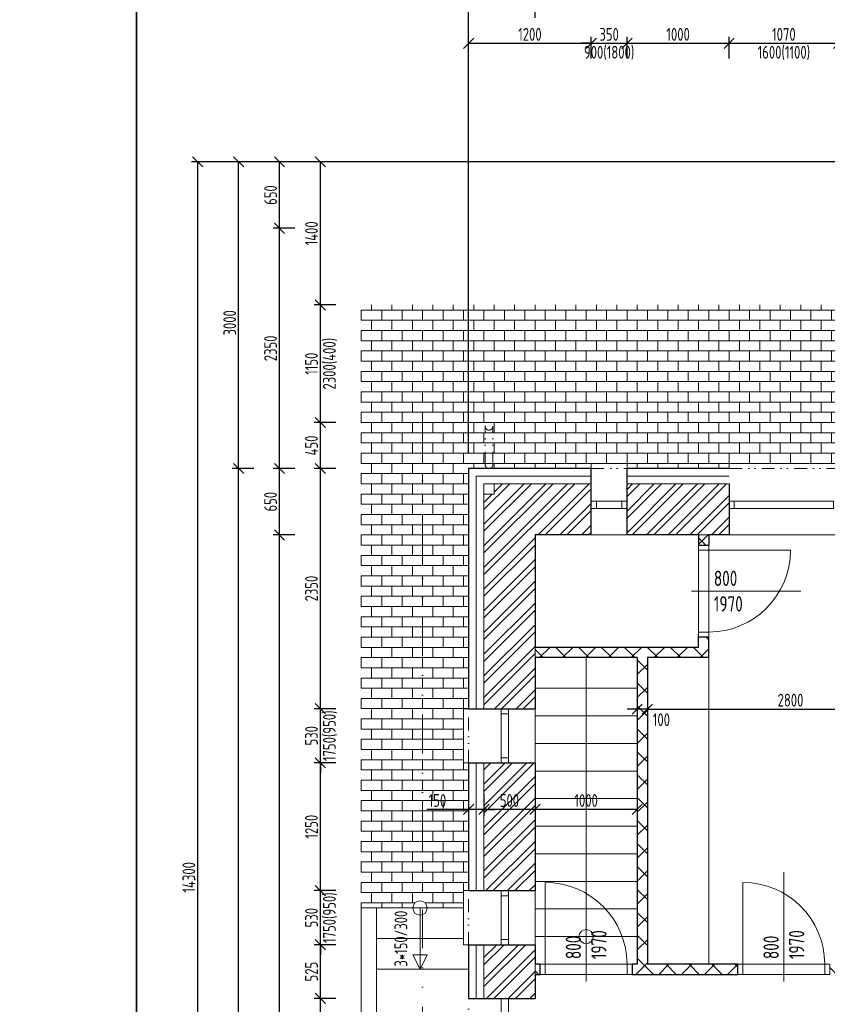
# Model space of a CAD drawing. Header units: millimetres. Extents: x -66400 to 220000, y -39950 to 48800.
# Tile 9 of 48: x -4542 to 3360, y 5908 to 15541. Entities that reach past the tile are written whole.
import ezdxf

# ---------------------------------------------------------------- set-up
doc = ezdxf.new("R2010")
doc.units = ezdxf.units.MM
doc.linetypes.add('DIVIDE', pattern=[31.75, 12.7, -6.35, 0, -6.35, 0, -6.35])
doc.layers.get('Defpoints').update_dxf_attribs({"color": 161})
for name, color, linetype, lineweight in [('A koty', 7, 'Continuous', 5), ('A nad', 7, 'DIVIDE', 9), ('A okná-dvere', 144, 'Continuous', 9), ('A schody', 6, 'Continuous', 9), ('A steny', 30, 'Continuous', 30), ('A tenkeciary', 8, 'Continuous', 9), ('A tepel.izolacia', 7, 'BATTING', 5)]:
    doc.layers.add(name, color=color, linetype=linetype, lineweight=lineweight)
doc.layers.add('A srafy', color=7, linetype='Continuous', lineweight=5, true_color=0x7a7a7a)
doc.styles.add('ISOCP', font='isocp.shx', dxfattribs={"width": 0.8})
doc.linetypes.add('BATTING', pattern='A,0.00254,-2.54,[134,ltypeshp.shx,S=2.54,R=0,X=-2.54,Y=0],-5.08,[134,ltypeshp.shx,S=2.54,R=180,X=2.54,Y=0],-2.54', length=10.16254)
doc.dimstyles.new('50', dxfattribs={"dimscale": 50, "dimtxt": 2.5, "dimasz": 2, "dimexe": 1.25, "dimexo": 3, "dimgap": 0.5, "dimtad": 1, "dimdec": 0, "dimrnd": 5, "dimtxsty": 'ISOCP', "dimblk": 'OBLIQUE', "dimcen": 1.4, "dimclrd": 256, "dimclre": 256, "dimclrt": 256, "dimadec": 0, "dimazin": 0, "dimtfac": 1, "dimtdec": 0, "dimtix": 1, "dimtmove": 2, "dimatfit": 0, "dimfxl": 0, "dimarcsym": 0})
pattern_1 = [(45, (0, 0), (-106.066, 106.066), []), (45, (70.71, 0), (-106.066, 106.066), [])]

# ---------------------------------------------------------------- blocks, each defined once
blk = doc.blocks.new('_Oblique')
at = {"color": 0, "linetype": 'ByBlock', "lineweight": -2}
blk.add_line((-0.5, -0.5), (0.5, 0.5), dxfattribs=at)
blk = doc.blocks.new('*D268')
at = {"layer": 'A koty', "lineweight": -2, "transparency": 16777216}
for p, q in [((-1450, 5965), (-1662.5, 5965)), ((-1600, 5035), (-1600, 5965)), ((-1450, 5035), (-1662.5, 5035))]:
    blk.add_line(p, q, dxfattribs=at)
at = {"layer": 'Defpoints', "color": 0, "transparency": 16777216}
for p in [(-1600, 5965), (-150, 5965), (-150, 5035)]:
    blk.add_point(p, dxfattribs=at)
at = {"layer": 'A koty', "lineweight": -2, "transparency": 16777216, "xscale": 100, "yscale": 100, "zscale": 100}
for p, rotation in [((-1600, 5965), 90), ((-1600, 5035), 270)]:
    blk.add_blockref('_Oblique', p, dxfattribs=dict(at, rotation=rotation))
at = {"layer": 'A koty', "transparency": 16777216, "char_height": 125, "attachment_point": 5, "rotation": 90, "style": 'ISOCP'}
for s, insert in [('930', (-1687.5, 5500)), ('2700', (-1512.5, 5500))]:
    blk.add_mtext(s, dxfattribs=dict(at, insert=insert))
blk = doc.blocks.new('*D269')
at = {"layer": 'A koty', "lineweight": -2, "transparency": 16777216}
for p, q in [((-1450, 6490), (-1662.5, 6490)), ((-1600, 5965), (-1600, 6490)), ((-1450, 5965), (-1662.5, 5965))]:
    blk.add_line(p, q, dxfattribs=at)
at = {"layer": 'Defpoints', "color": 0, "transparency": 16777216}
for p in [(-1600, 6490), (-150, 6490), (-150, 5965)]:
    blk.add_point(p, dxfattribs=at)
at = {"layer": 'A koty', "lineweight": -2, "transparency": 16777216, "xscale": 100, "yscale": 100, "zscale": 100}
for p, rotation in [((-1600, 6490), 90), ((-1600, 5965), 270)]:
    blk.add_blockref('_Oblique', p, dxfattribs=dict(at, rotation=rotation))
at = {"layer": 'A koty', "transparency": 16777216, "insert": (-1687.5, 6227.5), "char_height": 125, "attachment_point": 5, "rotation": 90, "style": 'ISOCP'}
blk.add_mtext('525', dxfattribs=at)
blk = doc.blocks.new('*D270')
at = {"layer": 'A koty', "lineweight": -2, "transparency": 16777216}
for p, q in [((-1600, 7020), (-1600, 7120)), ((-1450, 7020), (-1662.5, 7020)), ((-1600, 6490), (-1600, 7020)), ((-1450, 6490), (-1662.5, 6490)), ((-1600, 6490), (-1600, 6390))]:
    blk.add_line(p, q, dxfattribs=at)
at = {"layer": 'Defpoints', "color": 0, "transparency": 16777216}
for p in [(-1600, 7020), (-150, 7020), (-150, 6490)]:
    blk.add_point(p, dxfattribs=at)
at = {"layer": 'A koty', "lineweight": -2, "transparency": 16777216, "xscale": 100, "yscale": 100, "zscale": 100}
for p, rotation in [((-1600, 7020), 270), ((-1600, 6490), 90)]:
    blk.add_blockref('_Oblique', p, dxfattribs=dict(at, rotation=rotation))
at = {"layer": 'A koty', "transparency": 16777216, "char_height": 125, "attachment_point": 5, "rotation": 90, "style": 'ISOCP'}
for s, insert in [('1750(950)', (-1506.2, 6755)), ('530', (-1687.5, 6755))]:
    blk.add_mtext(s, dxfattribs=dict(at, insert=insert))
blk = doc.blocks.new('*D271')
at = {"layer": 'A koty', "lineweight": -2, "transparency": 16777216}
for p, q in [((-1450, 8270), (-1662.5, 8270)), ((-1600, 7020), (-1600, 8270)), ((-1450, 7020), (-1662.5, 7020))]:
    blk.add_line(p, q, dxfattribs=at)
at = {"layer": 'Defpoints', "color": 0, "transparency": 16777216}
for p in [(-1600, 8270), (-150, 8270), (-150, 7020)]:
    blk.add_point(p, dxfattribs=at)
at = {"layer": 'A koty', "lineweight": -2, "transparency": 16777216, "xscale": 100, "yscale": 100, "zscale": 100}
for p, rotation in [((-1600, 8270), 90), ((-1600, 7020), 270)]:
    blk.add_blockref('_Oblique', p, dxfattribs=dict(at, rotation=rotation))
at = {"layer": 'A koty', "transparency": 16777216, "insert": (-1687.5, 7645), "char_height": 125, "attachment_point": 5, "rotation": 90, "style": 'ISOCP'}
blk.add_mtext('1250', dxfattribs=at)
blk = doc.blocks.new('*D272')
at = {"layer": 'A koty', "lineweight": -2, "transparency": 16777216}
for p, q in [((-1600, 8800), (-1600, 8900)), ((-1450, 8800), (-1662.5, 8800)), ((-1600, 8270), (-1600, 8800)), ((-1450, 8270), (-1662.5, 8270)), ((-1600, 8270), (-1600, 8170))]:
    blk.add_line(p, q, dxfattribs=at)
at = {"layer": 'Defpoints', "color": 0, "transparency": 16777216}
for p in [(-1600, 8800), (-150, 8800), (-150, 8270)]:
    blk.add_point(p, dxfattribs=at)
at = {"layer": 'A koty', "lineweight": -2, "transparency": 16777216, "xscale": 100, "yscale": 100, "zscale": 100}
for p, rotation in [((-1600, 8800), 270), ((-1600, 8270), 90)]:
    blk.add_blockref('_Oblique', p, dxfattribs=dict(at, rotation=rotation))
at = {"layer": 'A koty', "transparency": 16777216, "char_height": 125, "attachment_point": 5, "rotation": 90, "style": 'ISOCP'}
for s, insert in [('1750(950)', (-1506.2, 8535)), ('530', (-1687.5, 8535))]:
    blk.add_mtext(s, dxfattribs=dict(at, insert=insert))
blk = doc.blocks.new('*D273')
at = {"layer": 'A koty', "lineweight": -2, "transparency": 16777216}
for p, q in [((-1450, 11150), (-1662.5, 11150)), ((-1600, 8800), (-1600, 11150)), ((-1450, 8800), (-1662.5, 8800))]:
    blk.add_line(p, q, dxfattribs=at)
at = {"layer": 'Defpoints', "color": 0, "transparency": 16777216}
for p in [(-1600, 11150), (-150, 11150), (-150, 8800)]:
    blk.add_point(p, dxfattribs=at)
at = {"layer": 'A koty', "lineweight": -2, "transparency": 16777216, "xscale": 100, "yscale": 100, "zscale": 100}
for p, rotation in [((-1600, 11150), 90), ((-1600, 8800), 270)]:
    blk.add_blockref('_Oblique', p, dxfattribs=dict(at, rotation=rotation))
at = {"layer": 'A koty', "transparency": 16777216, "insert": (-1687.5, 9975), "char_height": 125, "attachment_point": 5, "rotation": 90, "style": 'ISOCP'}
blk.add_mtext('2350', dxfattribs=at)
blk = doc.blocks.new('*D274')
at = {"layer": 'A koty', "lineweight": -2, "transparency": 16777216}
for p, q in [((-1850, 10500), (-2062.5, 10500)), ((-2000, 500), (-2000, 10500)), ((-1850, 500), (-2062.5, 500))]:
    blk.add_line(p, q, dxfattribs=at)
at = {"layer": 'Defpoints', "color": 0, "transparency": 16777216}
for p in [(-2000, 10500), (500, 10500), (500, 500)]:
    blk.add_point(p, dxfattribs=at)
at = {"layer": 'A koty', "lineweight": -2, "transparency": 16777216, "xscale": 100, "yscale": 100, "zscale": 100}
for p, rotation in [((-2000, 10500), 90), ((-2000, 500), 270)]:
    blk.add_blockref('_Oblique', p, dxfattribs=dict(at, rotation=rotation))
at = {"layer": 'A koty', "transparency": 16777216, "insert": (-2087.5, 5500), "char_height": 125, "attachment_point": 5, "rotation": 90, "style": 'ISOCP'}
blk.add_mtext('10000', dxfattribs=at)
blk = doc.blocks.new('*D275')
at = {"layer": 'A koty', "lineweight": -2, "transparency": 16777216}
for p, q in [((-1850, 11150), (-2062.5, 11150)), ((-2000, 10500), (-2000, 11150)), ((-1850, 10500), (-2062.5, 10500))]:
    blk.add_line(p, q, dxfattribs=at)
at = {"layer": 'Defpoints', "color": 0, "transparency": 16777216}
for p in [(-2000, 11150), (-150, 11150), (500, 10500)]:
    blk.add_point(p, dxfattribs=at)
at = {"layer": 'A koty', "lineweight": -2, "transparency": 16777216, "xscale": 100, "yscale": 100, "zscale": 100}
for p, rotation in [((-2000, 11150), 90), ((-2000, 10500), 270)]:
    blk.add_blockref('_Oblique', p, dxfattribs=dict(at, rotation=rotation))
at = {"layer": 'A koty', "transparency": 16777216, "insert": (-2087.5, 10825), "char_height": 125, "attachment_point": 5, "rotation": 90, "style": 'ISOCP'}
blk.add_mtext('650', dxfattribs=at)
blk = doc.blocks.new('*D276')
at = {"layer": 'A koty', "lineweight": -2, "transparency": 16777216}
for p, q in [((-2250, 11150), (-2462.5, 11150)), ((-2400, -150), (-2400, 11150)), ((-2250, -150), (-2462.5, -150))]:
    blk.add_line(p, q, dxfattribs=at)
at = {"layer": 'Defpoints', "color": 0, "transparency": 16777216}
for p in [(-2400, 11150), (100, 11150), (-150, -150)]:
    blk.add_point(p, dxfattribs=at)
at = {"layer": 'A koty', "lineweight": -2, "transparency": 16777216, "xscale": 100, "yscale": 100, "zscale": 100}
for p, rotation in [((-2400, 11150), 90), ((-2400, -150), 270)]:
    blk.add_blockref('_Oblique', p, dxfattribs=dict(at, rotation=rotation))
at = {"layer": 'A koty', "transparency": 16777216, "insert": (-2487.5, 5650), "char_height": 125, "attachment_point": 5, "rotation": 90, "style": 'ISOCP'}
blk.add_mtext('11300', dxfattribs=at)
blk = doc.blocks.new('*D195')
at = {"layer": 'A koty', "lineweight": -2, "transparency": 16777216}
for p, q in [((1600, 8945.7), (1600, 8733.2)), ((4400, 8945.7), (4400, 8733.2)), ((1600, 8795.7), (4400, 8795.7))]:
    blk.add_line(p, q, dxfattribs=at)
at = {"layer": 'Defpoints', "color": 0, "transparency": 16777216}
for p in [(4400, 10500), (1600, 9300), (4400, 8795.7)]:
    blk.add_point(p, dxfattribs=at)
at = {"layer": 'A koty', "lineweight": -2, "transparency": 16777216, "xscale": 100, "yscale": 100, "zscale": 100, "rotation": 180}
blk.add_blockref('_Oblique', (1600, 8795.7), dxfattribs=at)
at = {"layer": 'A koty', "lineweight": -2, "transparency": 16777216, "xscale": 100, "yscale": 100, "zscale": 100}
blk.add_blockref('_Oblique', (4400, 8795.7), dxfattribs=at)
at = {"layer": 'A koty', "transparency": 16777216, "insert": (3000, 8883.2), "char_height": 125, "attachment_point": 5, "style": 'ISOCP'}
blk.add_mtext('2800', dxfattribs=at)
blk = doc.blocks.new('*D281')
at = {"layer": 'A koty', "lineweight": -2, "transparency": 16777216}
for p, q in [((1500, 8945.7), (1500, 8733.2)), ((1600, 8945.7), (1600, 8733.2)), ((1500, 8795.7), (1400, 8795.7)), ((1600, 8795.7), (1500, 8795.7)), ((1600, 8795.7), (1700, 8795.7))]:
    blk.add_line(p, q, dxfattribs=at)
at = {"layer": 'Defpoints', "color": 0, "transparency": 16777216}
for p in [(1500, 9300), (1600, 9300), (1500, 8795.7)]:
    blk.add_point(p, dxfattribs=at)
at = {"layer": 'A koty', "lineweight": -2, "transparency": 16777216, "xscale": 100, "yscale": 100, "zscale": 100}
blk.add_blockref('_Oblique', (1500, 8795.7), dxfattribs=at)
at = {"layer": 'A koty', "lineweight": -2, "transparency": 16777216, "xscale": 100, "yscale": 100, "zscale": 100, "rotation": 180}
blk.add_blockref('_Oblique', (1600, 8795.7), dxfattribs=at)
at = {"layer": 'A koty', "transparency": 16777216, "insert": (1736.7, 8691.8), "char_height": 125, "attachment_point": 5, "style": 'ISOCP'}
blk.add_mtext('100', dxfattribs=at)
blk = doc.blocks.new('*D282')
at = {"layer": 'A koty', "lineweight": -2, "transparency": 16777216}
for p, q in [((500, 7964.2), (500, 7751.7)), ((1500, 7964.2), (1500, 7751.7)), ((1500, 7814.2), (500, 7814.2))]:
    blk.add_line(p, q, dxfattribs=at)
at = {"layer": 'Defpoints', "color": 0, "transparency": 16777216}
for p in [(500, 9300), (1500, 9300), (500, 7814.2)]:
    blk.add_point(p, dxfattribs=at)
at = {"layer": 'A koty', "lineweight": -2, "transparency": 16777216, "xscale": 100, "yscale": 100, "zscale": 100, "rotation": 180}
blk.add_blockref('_Oblique', (500, 7814.2), dxfattribs=at)
at = {"layer": 'A koty', "lineweight": -2, "transparency": 16777216, "xscale": 100, "yscale": 100, "zscale": 100}
blk.add_blockref('_Oblique', (1500, 7814.2), dxfattribs=at)
at = {"layer": 'A koty', "transparency": 16777216, "insert": (1000, 7901.7), "char_height": 125, "attachment_point": 5, "style": 'ISOCP'}
blk.add_mtext('1000', dxfattribs=at)
blk = doc.blocks.new('*D283')
at = {"layer": 'A koty', "lineweight": -2, "transparency": 16777216}
for p, q in [((0, 7964.2), (0, 7751.7)), ((500, 7964.2), (500, 7751.7)), ((500, 7814.2), (0, 7814.2))]:
    blk.add_line(p, q, dxfattribs=at)
at = {"layer": 'Defpoints', "color": 0, "transparency": 16777216}
for p in [(500, 9300), (0, 8270), (0, 7814.2)]:
    blk.add_point(p, dxfattribs=at)
at = {"layer": 'A koty', "lineweight": -2, "transparency": 16777216, "xscale": 100, "yscale": 100, "zscale": 100, "rotation": 180}
blk.add_blockref('_Oblique', (0, 7814.2), dxfattribs=at)
at = {"layer": 'A koty', "lineweight": -2, "transparency": 16777216, "xscale": 100, "yscale": 100, "zscale": 100}
blk.add_blockref('_Oblique', (500, 7814.2), dxfattribs=at)
at = {"layer": 'A koty', "transparency": 16777216, "insert": (250, 7901.7), "char_height": 125, "attachment_point": 5, "style": 'ISOCP'}
blk.add_mtext('500', dxfattribs=at)
blk = doc.blocks.new('*D294')
at = {"layer": 'A koty', "lineweight": -2, "transparency": 16777216}
for p, q in [((-150, 15160), (-150, 15372.5)), ((1050, 15160), (1050, 15372.5)), ((-150, 15310), (1050, 15310))]:
    blk.add_line(p, q, dxfattribs=at)
at = {"layer": 'Defpoints', "color": 0, "transparency": 16777216}
for p in [(1050, 15310), (-150, 11150), (1050, 11150)]:
    blk.add_point(p, dxfattribs=at)
at = {"layer": 'A koty', "lineweight": -2, "transparency": 16777216, "xscale": 100, "yscale": 100, "zscale": 100, "rotation": 180}
blk.add_blockref('_Oblique', (-150, 15310), dxfattribs=at)
at = {"layer": 'A koty', "lineweight": -2, "transparency": 16777216, "xscale": 100, "yscale": 100, "zscale": 100}
blk.add_blockref('_Oblique', (1050, 15310), dxfattribs=at)
at = {"layer": 'A koty', "transparency": 16777216, "insert": (450, 15397.5), "char_height": 125, "attachment_point": 5, "style": 'ISOCP'}
blk.add_mtext('1200', dxfattribs=at)
blk = doc.blocks.new('*D295')
at = {"layer": 'A koty', "lineweight": -2, "transparency": 16777216}
for p, q in [((1050, 15160), (1050, 15372.5)), ((1400, 15160), (1400, 15372.5)), ((1050, 15310), (950, 15310)), ((1050, 15310), (1400, 15310)), ((1400, 15310), (1500, 15310))]:
    blk.add_line(p, q, dxfattribs=at)
at = {"layer": 'Defpoints', "color": 0, "transparency": 16777216}
for p in [(1400, 15310), (1050, 11150), (1400, 11150)]:
    blk.add_point(p, dxfattribs=at)
at = {"layer": 'A koty', "lineweight": -2, "transparency": 16777216, "xscale": 100, "yscale": 100, "zscale": 100}
blk.add_blockref('_Oblique', (1050, 15310), dxfattribs=at)
at = {"layer": 'A koty', "lineweight": -2, "transparency": 16777216, "xscale": 100, "yscale": 100, "zscale": 100, "rotation": 180}
blk.add_blockref('_Oblique', (1400, 15310), dxfattribs=at)
at = {"layer": 'A koty', "transparency": 16777216, "char_height": 125, "attachment_point": 5, "style": 'ISOCP'}
for s, insert in [('350', (1225, 15397.5)), ('900(1800)', (1225, 15216.25))]:
    blk.add_mtext(s, dxfattribs=dict(at, insert=insert))
blk = doc.blocks.new('*D296')
at = {"layer": 'A koty', "lineweight": -2, "transparency": 16777216}
for p, q in [((1400, 15160), (1400, 15372.5)), ((2400, 15160), (2400, 15372.5)), ((1400, 15310), (2400, 15310))]:
    blk.add_line(p, q, dxfattribs=at)
at = {"layer": 'Defpoints', "color": 0, "transparency": 16777216}
for p in [(2400, 15310), (1400, 11150), (2400, 11150)]:
    blk.add_point(p, dxfattribs=at)
at = {"layer": 'A koty', "lineweight": -2, "transparency": 16777216, "xscale": 100, "yscale": 100, "zscale": 100, "rotation": 180}
blk.add_blockref('_Oblique', (1400, 15310), dxfattribs=at)
at = {"layer": 'A koty', "lineweight": -2, "transparency": 16777216, "xscale": 100, "yscale": 100, "zscale": 100}
blk.add_blockref('_Oblique', (2400, 15310), dxfattribs=at)
at = {"layer": 'A koty', "transparency": 16777216, "insert": (1900, 15397.5), "char_height": 125, "attachment_point": 5, "style": 'ISOCP'}
blk.add_mtext('1000', dxfattribs=at)
blk = doc.blocks.new('*D297')
at = {"layer": 'A koty', "lineweight": -2, "transparency": 16777216}
for p, q in [((2400, 15160), (2400, 15372.5)), ((3470, 15160), (3470, 15372.5)), ((2400, 15310), (3470, 15310))]:
    blk.add_line(p, q, dxfattribs=at)
at = {"layer": 'Defpoints', "color": 0, "transparency": 16777216}
for p in [(3470, 15310), (2400, 11150), (3470, 11150)]:
    blk.add_point(p, dxfattribs=at)
at = {"layer": 'A koty', "lineweight": -2, "transparency": 16777216, "xscale": 100, "yscale": 100, "zscale": 100, "rotation": 180}
blk.add_blockref('_Oblique', (2400, 15310), dxfattribs=at)
at = {"layer": 'A koty', "lineweight": -2, "transparency": 16777216, "xscale": 100, "yscale": 100, "zscale": 100}
blk.add_blockref('_Oblique', (3470, 15310), dxfattribs=at)
at = {"layer": 'A koty', "transparency": 16777216, "char_height": 125, "attachment_point": 5, "style": 'ISOCP'}
for s, insert in [('1070', (2935, 15397.5)), ('1600(1100)', (2935, 15216.25))]:
    blk.add_mtext(s, dxfattribs=dict(at, insert=insert))
blk = doc.blocks.new('*D336')
at = {"layer": 'A koty', "lineweight": -2, "transparency": 16777216}
for p, q in [((-1450, 11600), (-1662.5, 11600)), ((-1600, 11150), (-1600, 11600)), ((-1450, 11150), (-1662.5, 11150))]:
    blk.add_line(p, q, dxfattribs=at)
at = {"layer": 'Defpoints', "color": 0, "transparency": 16777216}
for p in [(-1600, 11600), (38850, 11600), (-300, 11150)]:
    blk.add_point(p, dxfattribs=at)
at = {"layer": 'A koty', "lineweight": -2, "transparency": 16777216, "xscale": 100, "yscale": 100, "zscale": 100}
for p, rotation in [((-1600, 11600), 90), ((-1600, 11150), 270)]:
    blk.add_blockref('_Oblique', p, dxfattribs=dict(at, rotation=rotation))
at = {"layer": 'A koty', "transparency": 16777216, "insert": (-1687.5, 11375), "char_height": 125, "attachment_point": 5, "rotation": 90, "style": 'ISOCP'}
blk.add_mtext('450', dxfattribs=at)
blk = doc.blocks.new('*D337')
at = {"layer": 'A koty', "lineweight": -2, "transparency": 16777216}
for p, q in [((-1450, 12750), (-1662.5, 12750)), ((-1600, 11600), (-1600, 12750)), ((-1450, 11600), (-1662.5, 11600))]:
    blk.add_line(p, q, dxfattribs=at)
at = {"layer": 'Defpoints', "color": 0, "transparency": 16777216}
for p in [(-1600, 12750), (39025, 12750), (38850, 11600)]:
    blk.add_point(p, dxfattribs=at)
at = {"layer": 'A koty', "lineweight": -2, "transparency": 16777216, "xscale": 100, "yscale": 100, "zscale": 100}
for p, rotation in [((-1600, 12750), 90), ((-1600, 11600), 270)]:
    blk.add_blockref('_Oblique', p, dxfattribs=dict(at, rotation=rotation))
at = {"layer": 'A koty', "transparency": 16777216, "char_height": 125, "attachment_point": 5, "rotation": 90, "style": 'ISOCP'}
for s, insert in [('2300(400)', (-1506.25, 12175)), ('1150', (-1687.5, 12175))]:
    blk.add_mtext(s, dxfattribs=dict(at, insert=insert))
blk = doc.blocks.new('*D338')
at = {"layer": 'A koty', "lineweight": -2, "transparency": 16777216}
for p, q in [((-1450, 14150), (-1662.5, 14150)), ((-1600, 12750), (-1600, 14150)), ((-1450, 12750), (-1662.5, 12750))]:
    blk.add_line(p, q, dxfattribs=at)
at = {"layer": 'Defpoints', "color": 0, "transparency": 16777216}
for p in [(-1600, 14150), (38850, 14150), (38875, 12750)]:
    blk.add_point(p, dxfattribs=at)
at = {"layer": 'A koty', "lineweight": -2, "transparency": 16777216, "xscale": 100, "yscale": 100, "zscale": 100}
for p, rotation in [((-1600, 14150), 90), ((-1600, 12750), 270)]:
    blk.add_blockref('_Oblique', p, dxfattribs=dict(at, rotation=rotation))
at = {"layer": 'A koty', "transparency": 16777216, "insert": (-1687.5, 13450), "char_height": 125, "attachment_point": 5, "rotation": 90, "style": 'ISOCP'}
blk.add_mtext('1400', dxfattribs=at)
blk = doc.blocks.new('*D339')
at = {"layer": 'A koty', "lineweight": -2, "transparency": 16777216}
for p, q in [((-1850, 13500), (-2062.5, 13500)), ((-2000, 11150), (-2000, 13500)), ((-1850, 11150), (-2062.5, 11150))]:
    blk.add_line(p, q, dxfattribs=at)
at = {"layer": 'Defpoints', "color": 0, "transparency": 16777216}
for p in [(-2000, 13500), (39500, 13500), (-150, 11150)]:
    blk.add_point(p, dxfattribs=at)
at = {"layer": 'A koty', "lineweight": -2, "transparency": 16777216, "xscale": 100, "yscale": 100, "zscale": 100}
for p, rotation in [((-2000, 13500), 90), ((-2000, 11150), 270)]:
    blk.add_blockref('_Oblique', p, dxfattribs=dict(at, rotation=rotation))
at = {"layer": 'A koty', "transparency": 16777216, "insert": (-2087.5, 12325), "char_height": 125, "attachment_point": 5, "rotation": 90, "style": 'ISOCP'}
blk.add_mtext('2350', dxfattribs=at)
blk = doc.blocks.new('*D340')
at = {"layer": 'A koty', "lineweight": -2, "transparency": 16777216}
for p, q in [((-1850, 14150), (-2062.5, 14150)), ((-2000, 13500), (-2000, 14150)), ((-1850, 13500), (-2062.5, 13500))]:
    blk.add_line(p, q, dxfattribs=at)
at = {"layer": 'Defpoints', "color": 0, "transparency": 16777216}
for p in [(-2000, 14150), (38850, 14150), (39500, 13500)]:
    blk.add_point(p, dxfattribs=at)
at = {"layer": 'A koty', "lineweight": -2, "transparency": 16777216, "xscale": 100, "yscale": 100, "zscale": 100}
for p, rotation in [((-2000, 14150), 90), ((-2000, 13500), 270)]:
    blk.add_blockref('_Oblique', p, dxfattribs=dict(at, rotation=rotation))
at = {"layer": 'A koty', "transparency": 16777216, "insert": (-2087.5, 13825), "char_height": 125, "attachment_point": 5, "rotation": 90, "style": 'ISOCP'}
blk.add_mtext('650', dxfattribs=at)
blk = doc.blocks.new('*D341')
at = {"layer": 'A koty', "lineweight": -2, "transparency": 16777216}
for p, q in [((-2250, 14150), (-2462.5, 14150)), ((-2400, 11150), (-2400, 14150)), ((-2250, 11150), (-2462.5, 11150))]:
    blk.add_line(p, q, dxfattribs=at)
at = {"layer": 'Defpoints', "color": 0, "transparency": 16777216}
for p in [(-2400, 14150), (38850, 14150), (-150, 11150)]:
    blk.add_point(p, dxfattribs=at)
at = {"layer": 'A koty', "lineweight": -2, "transparency": 16777216, "xscale": 100, "yscale": 100, "zscale": 100}
for p, rotation in [((-2400, 14150), 90), ((-2400, 11150), 270)]:
    blk.add_blockref('_Oblique', p, dxfattribs=dict(at, rotation=rotation))
at = {"layer": 'A koty', "transparency": 16777216, "insert": (-2487.5, 12575), "char_height": 125, "attachment_point": 5, "rotation": 90, "style": 'ISOCP'}
blk.add_mtext('3000', dxfattribs=at)
blk = doc.blocks.new('*D203')
at = {"layer": 'A koty', "lineweight": -2, "transparency": 16777216}
for p, q in [((38700, 14150), (-2862.5, 14150)), ((-2800, -150), (-2800, 14150)), ((-300, -150), (-2862.5, -150))]:
    blk.add_line(p, q, dxfattribs=at)
at = {"layer": 'Defpoints', "color": 0, "transparency": 16777216}
for p in [(-2800, 14150), (38850, 14150), (-150, -150)]:
    blk.add_point(p, dxfattribs=at)
at = {"layer": 'A koty', "lineweight": -2, "transparency": 16777216, "xscale": 100, "yscale": 100, "zscale": 100}
for p, rotation in [((-2800, 14150), 90), ((-2800, -150), 270)]:
    blk.add_blockref('_Oblique', p, dxfattribs=dict(at, rotation=rotation))
at = {"layer": 'A koty', "transparency": 16777216, "insert": (-2887.5, 7150), "char_height": 125, "attachment_point": 5, "rotation": 90, "style": 'ISOCP'}
blk.add_mtext('14300', dxfattribs=at)
blk = doc.blocks.new('*D348')
at = {"layer": 'A koty', "lineweight": -2, "transparency": 16777216}
for p, q in [((500, 15560), (500, 15772.5)), ((25500, 15710), (500, 15710)), ((25500, 15560), (25500, 15772.5))]:
    blk.add_line(p, q, dxfattribs=at)
at = {"layer": 'Defpoints', "color": 0, "transparency": 16777216}
for p in [(500, 15710), (500, 10500), (25500, 10500)]:
    blk.add_point(p, dxfattribs=at)
at = {"layer": 'A koty', "lineweight": -2, "transparency": 16777216, "xscale": 100, "yscale": 100, "zscale": 100, "rotation": 180}
blk.add_blockref('_Oblique', (500, 15710), dxfattribs=at)
at = {"layer": 'A koty', "lineweight": -2, "transparency": 16777216, "xscale": 100, "yscale": 100, "zscale": 100}
blk.add_blockref('_Oblique', (25500, 15710), dxfattribs=at)
at = {"layer": 'A koty', "transparency": 16777216, "insert": (13000, 15797.5), "char_height": 125, "attachment_point": 5, "style": 'ISOCP'}
blk.add_mtext('25000', dxfattribs=at)
blk = doc.blocks.new('*D202')
at = {"layer": 'A koty', "lineweight": -2, "transparency": 16777216}
for p, q in [((-150, 15560), (-150, 15772.5)), ((500, 15710), (-150, 15710)), ((500, 15560), (500, 15772.5))]:
    blk.add_line(p, q, dxfattribs=at)
at = {"layer": 'Defpoints', "color": 0, "transparency": 16777216}
for p in [(-150, 15710), (-150, 11150), (500, 10500)]:
    blk.add_point(p, dxfattribs=at)
at = {"layer": 'A koty', "lineweight": -2, "transparency": 16777216, "xscale": 100, "yscale": 100, "zscale": 100, "rotation": 180}
blk.add_blockref('_Oblique', (-150, 15710), dxfattribs=at)
at = {"layer": 'A koty', "lineweight": -2, "transparency": 16777216, "xscale": 100, "yscale": 100, "zscale": 100}
blk.add_blockref('_Oblique', (500, 15710), dxfattribs=at)
at = {"layer": 'A koty', "transparency": 16777216, "insert": (175, 15797.5), "char_height": 125, "attachment_point": 5, "style": 'ISOCP'}
blk.add_mtext('650', dxfattribs=at)
blk = doc.blocks.new('*D349')
at = {"layer": 'A koty', "lineweight": -2, "transparency": 16777216}
for p, q in [((-150, 16060), (-150, 16272.5)), ((-150, 16210), (19249.8, 16210)), ((39000, 16210), (19600.2, 16210)), ((39000, 16060), (39000, 16272.5))]:
    blk.add_line(p, q, dxfattribs=at)
at = {"layer": 'Defpoints', "color": 0, "transparency": 16777216}
for p in [(39000, 16210), (39000, 14000), (-150, 11150)]:
    blk.add_point(p, dxfattribs=at)
at = {"layer": 'A koty', "lineweight": -2, "transparency": 16777216, "xscale": 100, "yscale": 100, "zscale": 100, "rotation": 180}
blk.add_blockref('_Oblique', (-150, 16210), dxfattribs=at)
at = {"layer": 'A koty', "lineweight": -2, "transparency": 16777216, "xscale": 100, "yscale": 100, "zscale": 100}
blk.add_blockref('_Oblique', (39000, 16210), dxfattribs=at)
at = {"layer": 'A koty', "transparency": 16777216, "insert": (19425, 16210), "char_height": 125, "attachment_point": 5, "style": 'ISOCP'}
blk.add_mtext('39150', dxfattribs=at)
blk = doc.blocks.new('*D208')
at = {"layer": 'A koty', "lineweight": -2, "transparency": 16777216}
for p, q in [((-150, 11300), (-150, 16672.5)), ((46150, 14300), (46150, 16672.5)), ((46150, 16610), (-150, 16610))]:
    blk.add_line(p, q, dxfattribs=at)
at = {"layer": 'Defpoints', "color": 0, "transparency": 16777216}
for p in [(-150, 16610), (46150, 14150), (-150, 11150)]:
    blk.add_point(p, dxfattribs=at)
at = {"layer": 'A koty', "lineweight": -2, "transparency": 16777216, "xscale": 100, "yscale": 100, "zscale": 100, "rotation": 180}
blk.add_blockref('_Oblique', (-150, 16610), dxfattribs=at)
at = {"layer": 'A koty', "lineweight": -2, "transparency": 16777216, "xscale": 100, "yscale": 100, "zscale": 100}
blk.add_blockref('_Oblique', (46150, 16610), dxfattribs=at)
at = {"layer": 'A koty', "transparency": 16777216, "insert": (23000, 16697.5), "char_height": 125, "attachment_point": 5, "style": 'ISOCP'}
blk.add_mtext('46300', dxfattribs=at)
blk = doc.blocks.new('*D387')
at = {"layer": 'A koty', "lineweight": -2, "transparency": 16777216}
for p, q in [((-150, 7964.2), (-150, 7751.7)), ((0, 7964.2), (0, 7751.7)), ((-150, 7814.2), (-560.1, 7814.2)), ((0, 7814.2), (-150, 7814.2)), ((0, 7814.2), (100, 7814.2))]:
    blk.add_line(p, q, dxfattribs=at)
at = {"layer": 'Defpoints', "color": 0, "transparency": 16777216}
for p in [(-150, 8270), (0, 8270), (-150, 7814.2)]:
    blk.add_point(p, dxfattribs=at)
at = {"layer": 'A koty', "lineweight": -2, "transparency": 16777216, "xscale": 100, "yscale": 100, "zscale": 100}
blk.add_blockref('_Oblique', (-150, 7814.2), dxfattribs=at)
at = {"layer": 'A koty', "lineweight": -2, "transparency": 16777216, "xscale": 100, "yscale": 100, "zscale": 100, "rotation": 180}
blk.add_blockref('_Oblique', (0, 7814.2), dxfattribs=at)
at = {"layer": 'A koty', "transparency": 16777216, "insert": (-455, 7901.7), "char_height": 125, "attachment_point": 5, "style": 'ISOCP'}
blk.add_mtext('150', dxfattribs=at)

msp = doc.modelspace()

# ---------------------------------------------------------------- hatches: boundary and pattern name
at = {"layer": 'A srafy'}
h = msp.add_hatch(dxfattribs=at)
h.set_pattern_fill('DLAZBA2', color=256)
h.set_pattern_definition([(0, (0, 0), (0, 100), []), (90, (0, 0), (-100, 100), [100, -100])])
h.paths.add_polyline_path([(-1200, 12750), (-1200, 6850), (-1050, 6850), (-695, 6850, -1), (-555, 6850), (-200, 6850), (-200, 7020), (-150, 7020), (-150, 8270), (-200, 8270), (-200, 8800), (-150, 8800), (-150, 11150), (1050, 11150), (1050, 11200), (1400, 11200), (1400, 11150), (2400, 11150), (2400, 11200), (3470, 11200), (3470, 11150), (4740, 11150), (4740, 11200), (5810, 11200), (5810, 11150), (6460, 11150), (6460, 11200), (7530, 11200), (7530, 11150), (8180, 11150), (8180, 11200), (9250, 11200), (9250, 11150), (9750, 11150), (9750, 12750)])
h = msp.add_hatch(dxfattribs=at)
h.set_pattern_fill('ZDIVO-OBECNE', color=256, scale=50)
h.set_pattern_definition(pattern_1)
h.paths.add_polyline_path([(1400, 11000), (1400, 10500), (1600, 10500), (2400, 10500), (2400, 11000)])
h.paths.add_polyline_path([(1050, 10500), (1050, 11000), (100, 11000), (100, 10900), (0, 10900), (0, 8800), (500, 8800), (500, 10500)])
h = msp.add_hatch(dxfattribs=at)
h.set_pattern_fill('ANSI37', color=256, scale=50)
h.paths.add_polyline_path([(2200, 10500), (2100, 10500), (2100, 10400), (2200, 10400)])
h.paths.add_polyline_path([(2200, 9500), (2100, 9500), (2100, 9400), (500, 9400), (500, 9300), (1500, 9300), (1500, 6300), (1450, 6300), (1450, 6200), (2485, 6200), (2485, 6300), (1600, 6300), (1600, 9300), (2200, 9300)])
h.paths.add_polyline_path([(4500, 10500), (4400, 10500), (4400, 6300), (3385, 6300), (3385, 6200), (4500, 6200)])
h.paths.add_polyline_path([(550, 6300), (500, 6300), (500, 6200), (550, 6200)], flags=17)
h = msp.add_hatch(dxfattribs=at)
h.set_pattern_fill('ZDIVO-OBECNE', color=256, scale=50)
h.set_pattern_definition(pattern_1)
h.paths.add_polyline_path([(0, 7020), (500, 7020), (500, 8270), (0, 8270)])
h.paths.add_polyline_path([(500, 5965), (500, 6200), (500, 6300), (500, 6490), (0, 6490), (0, 5965)])
h.paths.add_polyline_path([(0, 4510), (500, 4510), (500, 4700), (500, 4800), (500, 5035), (0, 5035)])
h.paths.add_polyline_path([(0, 2730), (500, 2730), (500, 3980), (0, 3980)])

# ---------------------------------------------------------------- linework, layer by layer
at = {"layer": 'A koty'}
for p, q in [((3100, 9950), (2030, 9950)), ((1000, 7200), (1000, 6130)), ((2935, 7200), (2935, 6130))]:
    msp.add_line(p, q, dxfattribs=at)
at = {"layer": 'A nad', "ltscale": 10}
for p, q in [((12.5, 11187.5), (12.5, 11562.5)), ((87.5, 11187.5), (87.5, 11562.5)), ((1050, 11150), (1400, 11150)), ((2400, 11150), (3470, 11150)), ((-150, 8270), (-150, 8800)), ((-150, 6490), (-150, 7020)), ((-150, 5035), (-150, 5965))]:
    msp.add_line(p, q, dxfattribs=at)
at = {"layer": 'A nad', "ltscale": 30}
msp.add_lwpolyline([(46600, 14600), (38400, 14600), (38400, 11600), (-600, 11600), (-600, -600), (46600, -600)], close=True, dxfattribs=at)
at = {"layer": 'A nad', "ltscale": 10}
for centre in [(50, 11562.5), (50, 11187.5)]:
    msp.add_circle(centre, 37.5, dxfattribs=at)
at = {"layer": 'A okná-dvere'}
for p, q in [((2200, 10350), (3000, 10350)), ((600, 6300), (600, 7100)), ((2535, 6300), (2535, 7100)), ((170, 5965), (170, 5035)), ((240, 5965), (240, 5035))]:
    msp.add_line(p, q, dxfattribs=at)
for points in [[(1100, 10760), (1050, 10760), (1050, 10830), (1100, 10830)], [(1350, 10830), (1100, 10830), (1100, 10760), (1350, 10760)], [(1400, 10760), (1350, 10760), (1350, 10830), (1400, 10830)], [(2450, 10760), (2400, 10760), (2400, 10830), (2450, 10830)], [(3420, 10830), (2450, 10830), (2450, 10760), (3420, 10760)], [(2200, 10350), (2200, 10400), (2100, 10400), (2100, 10350)], [(2100, 9550), (2100, 10350), (2200, 10350), (2200, 9550)], [(2200, 9500), (2200, 9550), (2100, 9550), (2100, 9500)], [(240, 8800), (240, 8750), (170, 8750), (170, 8800)], [(170, 8750), (170, 8320), (240, 8320), (240, 8750)], [(240, 8320), (240, 8270), (170, 8270), (170, 8320)], [(240, 7020), (240, 6970), (170, 6970), (170, 7020)], [(170, 6970), (170, 6540), (240, 6540), (240, 6970)], [(240, 6540), (240, 6490), (170, 6490), (170, 6540)], [(600, 6300), (550, 6300), (550, 6200), (600, 6200)], [(1400, 6200), (600, 6200), (600, 6300), (1400, 6300)], [(1450, 6300), (1400, 6300), (1400, 6200), (1450, 6200)], [(2535, 6300), (2485, 6300), (2485, 6200), (2535, 6200)], [(3335, 6200), (2535, 6200), (2535, 6300), (3335, 6300)], [(3385, 6300), (3335, 6300), (3335, 6200), (3385, 6200)]]:
    msp.add_lwpolyline(points, close=True, dxfattribs=at)
for centre, start, end in [((2200, 10350), 270, 0), ((600, 6300), 0, 90), ((2535, 6300), 0, 90)]:
    msp.add_arc(centre, 800, start, end, dxfattribs=at)
at = {"layer": 'A schody'}
for p, q in [((1000, 6570), (1000, 9300)), ((1500, 9000), (500, 9000)), ((1500, 8730), (500, 8730)), ((1500, 8460), (500, 8460)), ((1500, 8190), (500, 8190)), ((1500, 7920), (500, 7920)), ((1500, 7650), (500, 7650)), ((1500, 7380), (500, 7380)), ((1500, 7110), (500, 7110)), ((-1050, 6850), (-200, 6850)), ((-625, 6250), (-625, 6850)), ((1500, 6840), (500, 6840)), ((1500, 6570), (500, 6570)), ((-1050, 6550), (-200, 6550)), ((-1050, 6250), (-150, 6250))]:
    msp.add_line(p, q, dxfattribs=at)
msp.add_lwpolyline([(-555, 6390), (-625, 6250), (-695, 6390), (-555, 6390)], dxfattribs=at)
for centre in [(-625, 6850), (1000, 6570)]:
    msp.add_circle(centre, 70, dxfattribs=at)
at = {"layer": 'A steny'}
for p, q in [((1050, 11150), (-150, 11150)), ((-150, 11150), (-150, 8800)), ((1050, 10500), (1050, 11150)), ((2400, 11150), (1400, 11150)), ((1400, 10500), (1400, 11150)), ((2400, 11000), (2400, 10500)), ((1050, 10500), (500, 10500)), ((500, 10500), (500, 9400)), ((2100, 10500), (1400, 10500)), ((2100, 10500), (2100, 10400)), ((2400, 10500), (2200, 10500)), ((2200, 10500), (2200, 10400)), ((2100, 10400), (2200, 10400)), ((2100, 9400), (2100, 9525)), ((2200, 9500), (2100, 9500)), ((2200, 9300), (2200, 9500)), ((2100, 9400), (500, 9400)), ((500, 9300), (500, 8800)), ((1500, 9300), (500, 9300)), ((1500, 9300), (1500, 6300)), ((1600, 9300), (1600, 6300)), ((2200, 9300), (1600, 9300)), ((-150, 8800), (500, 8800)), ((-150, 8270), (500, 8270)), ((-150, 7020), (500, 7020)), ((-150, 6490), (500, 6490)), ((550, 6300), (500, 6300)), ((550, 6200), (550, 6300)), ((1500, 6300), (1450, 6300)), ((1450, 6300), (1450, 6200)), ((2485, 6300), (1600, 6300)), ((2485, 6200), (2485, 6300)), ((500, 6200), (550, 6200)), ((1450, 6200), (2485, 6200)), ((-150, 5965), (500, 5965))]:
    msp.add_line(p, q, dxfattribs=at)
for points in [[(-150, 8270), (-150, 7020)], [(500, 8270), (500, 7020)], [(-150, 6490), (-150, 5965)], [(500, 6490), (500, 6300)], [(500, 6200), (500, 5965)]]:
    msp.add_lwpolyline(points, dxfattribs=at)
at = {"layer": 'A tenkeciary'}
for p, q in [((1400, 11200), (1050, 11200)), ((1050, 11200), (1050, 11150)), ((1400, 11150), (1400, 11200)), ((3470, 11200), (2400, 11200)), ((2400, 11200), (2400, 11150)), ((100, 11000), (100, 10900)), ((2400, 11000), (1400, 11000)), ((100, 10900), (0, 10900)), ((1050, 10500), (1400, 10500)), ((1500, 10500), (1600, 10500)), ((2100, 10500), (2200, 10500)), ((2400, 10500), (3470, 10500)), ((500, 9300), (500, 9400)), ((2200, 9300), (2200, 6300)), ((-150, 8800), (-200, 8800)), ((-200, 8800), (-200, 8270)), ((500, 8270), (500, 8800)), ((-200, 8270), (-150, 8270)), ((0, 8270), (0, 7020)), ((-150, 7020), (-200, 7020)), ((-200, 7020), (-200, 6490)), ((500, 6490), (500, 7020)), ((-1200, 6850), (-1050, 6850)), ((-200, 6490), (-150, 6490)), ((0, 6490), (0, 5965)), ((500, 6300), (500, 6200))]:
    msp.add_line(p, q, dxfattribs=at)
for points in [[(0, 8800), (0, 11000), (1050, 11000)], [(-1200, 6850), (-1200, 4700), (-150, 4700)], [(-1050, 6850), (-1050, 4850), (-150, 4850)]]:
    msp.add_lwpolyline(points, dxfattribs=at)
at = {"layer": 'A tepel.izolacia', "color": 20, "ltscale": 7, "true_color": 0xf0300a}
for p, q in [((2400, 11075), (1400, 11075)), ((-75, 7020), (-75, 8270)), ((-75, 6490), (-75, 5965))]:
    msp.add_line(p, q, dxfattribs=at)
msp.add_lwpolyline([(-75, 8800), (-75, 11075), (1050, 11075)], dxfattribs=at)
at = {"layer": 'Defpoints'}
for points in [[(-66400, 20450), (-3400, 20450), (-3400, -9250), (-66400, -9250)], [(-3400, 20450), (49100, 20450), (49100, -9250), (-3400, -9250)]]:
    msp.add_lwpolyline(points, close=True, dxfattribs=at)

# ---------------------------------------------------------------- texts
at = {"layer": 'A koty', "insert": (2250, 9950), "char_height": 150, "attachment_point": 4, "style": 'ISOCP'}
msp.add_mtext_dynamic_manual_height_columns('800\\P1970', width=424.197, gutter_width=800, heights=[0], dxfattribs=at)
at = {"layer": 'A koty', "insert": (-750, 6550), "char_height": 125, "attachment_point": 8, "rotation": 90, "style": 'ISOCP'}
msp.add_mtext('3*150/300', dxfattribs=at)
at = {"layer": 'A koty', "char_height": 150, "attachment_point": 4, "rotation": 90, "style": 'ISOCP'}
for insert in [(1000, 6350), (2935, 6350)]:
    msp.add_mtext_dynamic_manual_height_columns('800\\P1970', width=424.197, gutter_width=800, heights=[0], dxfattribs=dict(at, insert=insert))

# ---------------------------------------------------------------- dimensions: what is measured, and where the dimension line sits
at = {"layer": 'A koty'}
for base, p1, p2, override, picture, middle in [((-150, 16610), (46150, 14150), (-150, 11150), {"dimtmove": 0, "dimfxlon": 0}, '*D208', (23000, 16610)), ((-150, 7814.2), (0, 8270), (-150, 8270), {"dimtmove": 0}, '*D387', (-455, 7814.2))]:
    dim = msp.add_linear_dim(base=base, p1=p1, p2=p2, dimstyle='50', override=override, dxfattribs=at)
    dim.commit()
    dim.dimension.update_dxf_attribs({"geometry": picture, "text_midpoint": middle, "dimtype": 160})
for base, p1, p2, picture, middle in [((39000, 16210), (-150, 11150), (39000, 14000), '*D349', (19425, 16210)), ((1500, 8795.7), (1600, 9300), (1500, 9300), '*D281', (1736.7, 8691.8))]:
    dim = msp.add_linear_dim(base=base, p1=p1, p2=p2, dimstyle='50', dxfattribs=at)
    dim.commit()
    dim.dimension.update_dxf_attribs({"geometry": picture, "text_midpoint": middle, "dimtype": 160})
for base, p1, p2, picture, middle in [((-150, 15710), (500, 10500), (-150, 11150), '*D202', (175, 15797.5)), ((500, 15710), (25500, 10500), (500, 10500), '*D348', (13000, 15797.5)), ((1050, 15310), (-150, 11150), (1050, 11150), '*D294', (450, 15397.5)), ((2400, 15310), (1400, 11150), (2400, 11150), '*D296', (1900, 15397.5)), ((4400, 8795.7), (1600, 9300), (4400, 10500), '*D195', (3000, 8883.2)), ((0, 7814.2), (500, 9300), (0, 8270), '*D283', (250, 7901.7)), ((500, 7814.2), (1500, 9300), (500, 9300), '*D282', (1000, 7901.7))]:
    dim = msp.add_linear_dim(base=base, p1=p1, p2=p2, dimstyle='50', dxfattribs=at)
    dim.commit()
    dim.dimension.update_dxf_attribs({"geometry": picture, "text_midpoint": middle})
for base, p1, p2, text, picture, middle in [((1400, 15310), (1050, 11150), (1400, 11150), '<>\\X900(1800)', '*D295', (1225, 15310)), ((3470, 15310), (2400, 11150), (3470, 11150), '<>\\X1600(1100)', '*D297', (2935, 15310))]:
    dim = msp.add_linear_dim(base=base, p1=p1, p2=p2, text=text, dimstyle='50', dxfattribs=at)
    dim.commit()
    dim.dimension.update_dxf_attribs({"geometry": picture, "text_midpoint": middle})
for base, p1, p2, override, picture, middle in [((-2800, 14150), (-150, -150), (38850, 14150), {"dimtmove": 0, "dimfxlon": 0}, '*D203', (-2800, 7150)), ((-2400, 14150), (-150, 11150), (38850, 14150), {"dimtmove": 0}, '*D341', (-2400, 12575)), ((-2400, 11150), (-150, -150), (100, 11150), {"dimtmove": 0}, '*D276', (-2400, 5650)), ((-2000, 10500), (500, 500), (500, 10500), {"dimtmove": 0}, '*D274', (-2000, 5500))]:
    dim = msp.add_linear_dim(base=base, p1=p1, p2=p2, angle=90, dimstyle='50', override=override, dxfattribs=at)
    dim.commit()
    dim.dimension.update_dxf_attribs({"geometry": picture, "text_midpoint": middle, "dimtype": 160})
for base, p1, p2, override, picture, middle in [((-2000, 14150), (39500, 13500), (38850, 14150), {"dimtad": 3}, '*D340', (-2087.5, 13825)), ((-2000, 13500), (-150, 11150), (39500, 13500), {"dimtmove": 0}, '*D339', (-2087.5, 12325))]:
    dim = msp.add_linear_dim(base=base, p1=p1, p2=p2, angle=90, dimstyle='50', override=override, dxfattribs=at)
    dim.commit()
    dim.dimension.update_dxf_attribs({"geometry": picture, "text_midpoint": middle})
for base, p1, p2, picture, middle in [((-1600, 14150), (38875, 12750), (38850, 14150), '*D338', (-1687.5, 13450)), ((-1600, 11600), (-300, 11150), (38850, 11600), '*D336', (-1687.5, 11375)), ((-2000, 11150), (500, 10500), (-150, 11150), '*D275', (-2087.5, 10825)), ((-1600, 11150), (-150, 8800), (-150, 11150), '*D273', (-1687.5, 9975)), ((-1600, 8270), (-150, 7020), (-150, 8270), '*D271', (-1687.5, 7645)), ((-1600, 6490), (-150, 5965), (-150, 6490), '*D269', (-1687.5, 6227.5))]:
    dim = msp.add_linear_dim(base=base, p1=p1, p2=p2, angle=90, dimstyle='50', dxfattribs=at)
    dim.commit()
    dim.dimension.update_dxf_attribs({"geometry": picture, "text_midpoint": middle})
for base, p1, p2, text, picture, middle in [((-1600, 12750), (38850, 11600), (39025, 12750), '<>\\X2300(400)', '*D337', (-1600, 12175)), ((-1600, 8800), (-150, 8270), (-150, 8800), '<>\\X1750(950)', '*D272', (-1600, 8535)), ((-1600, 7020), (-150, 6490), (-150, 7020), '<>\\X1750(950)', '*D270', (-1600, 6755)), ((-1600, 5965), (-150, 5035), (-150, 5965), '<>\\X2700', '*D268', (-1600, 5500))]:
    dim = msp.add_linear_dim(base=base, p1=p1, p2=p2, angle=90, text=text, dimstyle='50', dxfattribs=at)
    dim.commit()
    dim.dimension.update_dxf_attribs({"geometry": picture, "text_midpoint": middle})

doc.saveas('drawing.dxf')
